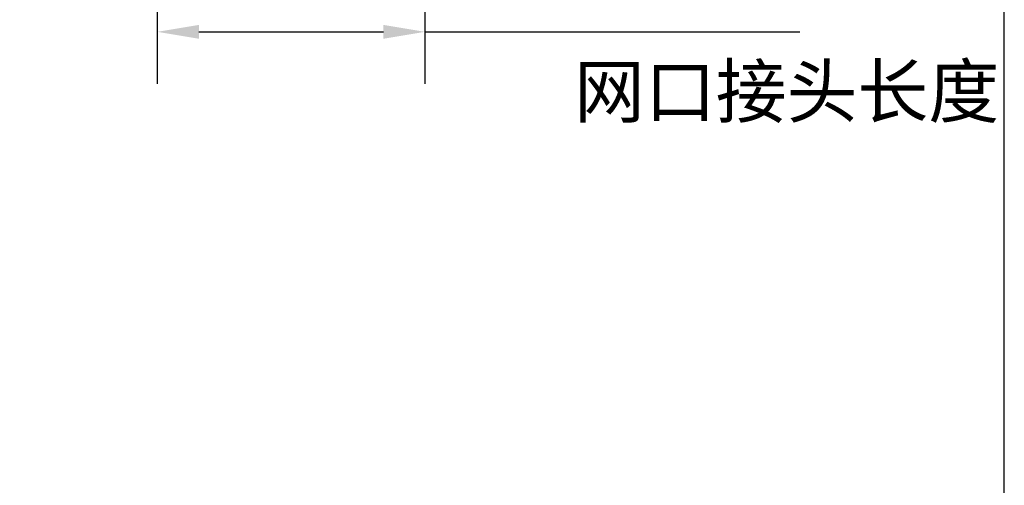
# Model space of a CAD drawing. Header units: millimetres. Extents: x -210 to -50, y 93 to 273.
# Tile 3 of 10: x -97 to -50, y 139 to 162. Entities that reach past the tile are written whole.
import ezdxf

# ---------------------------------------------------------------- set-up
doc = ezdxf.new("R2010")
doc.units = ezdxf.units.MM
doc.header["$LTSCALE"] = 46.255
doc.header["$PDMODE"] = 3
doc.header["$PDSIZE"] = 8
doc.linetypes.add('CENTER', pattern=[0.6, 0.375, -0.075, 0.075, -0.075])
doc.layers.get('0').update_dxf_attribs({"linetype": 'CONTINUOUS'})
doc.layers.get('Defpoints').update_dxf_attribs({"linetype": 'CONTINUOUS'})
doc.layers.add('51__DRAFT_DIMS', color=7, linetype='CONTINUOUS')
doc.styles.get("Standard").update_dxf_attribs({"font": '兰亭黑 GBK.TTF', "height": 2.5})
doc.dimstyles.new('DIMSTYLE_2', dxfattribs={"dimtxt": 3, "dimasz": 2, "dimexe": 2.5, "dimexo": 0.5, "dimgap": 0.75, "dimtad": 1, "dimlfac": 4, "dimdsep": 46, "dimtxsty": 'STANDARD', "dimblk": '_FILLED', "dimblk1": '_FILLED', "dimblk2": '_FILLED', "dimcen": 0.09, "dimclrd": 8, "dimclre": 8, "dimclrt": 256, "dimazin": 2, "dimtp": 0.3, "dimtm": 0.3, "dimtfac": 1, "dimtofl": 0, "dimtmove": 0, "dimatfit": 3, "dimldrblk": '_FILLED', "dimfxl": 1, "dimtolj": 1, "dimarcsym": 0})

# ---------------------------------------------------------------- blocks, each defined once
blk = doc.blocks.new('_FILLED')
at = {"color": 0, "linetype": 'ByBlock'}
blk.add_solid([(0, 0), (-1, 0.167), (-1, -0.167)], dxfattribs=at)
blk = doc.blocks.new('*D9')
at = {"layer": '51__DRAFT_DIMS', "color": 8, "lineweight": -2}
for p, q in [((-77.912, 166.536), (-77.912, 158.688)), ((-90.787, 162.271), (-90.787, 158.688)), ((-88.787, 161.188), (-79.912, 161.188)), ((-77.912, 161.188), (-59.873, 161.188))]:
    blk.add_line(p, q, dxfattribs=at)
at = {"layer": 'Defpoints', "color": 0, "linetype": 'CENTER'}
for p in [(-77.912, 167.036), (-90.787, 162.771), (-77.912, 161.188)]:
    blk.add_point(p, dxfattribs=at)
at = {"layer": '51__DRAFT_DIMS', "color": 8, "linetype": 'ByBlock', "lineweight": -2, "xscale": 2, "yscale": 2, "zscale": 2, "rotation": 180}
blk.add_blockref('_FILLED', (-90.787, 161.188), dxfattribs=at)
at = {"layer": '51__DRAFT_DIMS', "color": 8, "linetype": 'ByBlock', "lineweight": -2, "xscale": 2, "yscale": 2, "zscale": 2}
blk.add_blockref('_FILLED', (-77.912, 161.188), dxfattribs=at)
at = {"layer": '51__DRAFT_DIMS', "linetype": 'CENTER', "ltscale": 0.2, "insert": (-64.046, 165.271), "char_height": 2.5, "attachment_point": 2, "line_spacing_factor": 0.9}
blk.add_mtext('\\A1;51.5', dxfattribs=at)

msp = doc.modelspace()

# ---------------------------------------------------------------- linework, layer by layer
msp.add_lwpolyline([(-210.037, 93.438), (-50.037, 93.438), (-50.037, 273.438), (-210.037, 273.438)], close=True)

# ---------------------------------------------------------------- texts
at = {"layer": '51__DRAFT_DIMS', "insert": (-70.7421, 159.5822), "char_height": 2.5, "attachment_point": 1, "line_spacing_factor": 0.9}
msp.add_mtext('\\A1;网口接头长度', dxfattribs=at)

# ---------------------------------------------------------------- dimensions: what is measured, and where the dimension line sits
at = {"layer": '51__DRAFT_DIMS', "color": 4}
dim = msp.add_linear_dim(base=(-77.9116, 161.1875), p1=(-90.7866, 162.7707), p2=(-77.9116, 167.0364), dimstyle='DIMSTYLE_2', override={"dimtxsty": 'STANDARD'}, dxfattribs=at)
dim.commit()
dim.dimension.update_dxf_attribs({"geometry": '*D9', "text_midpoint": (-64.0462, 161.1875), "dimtype": 160})

doc.saveas('drawing.dxf')
